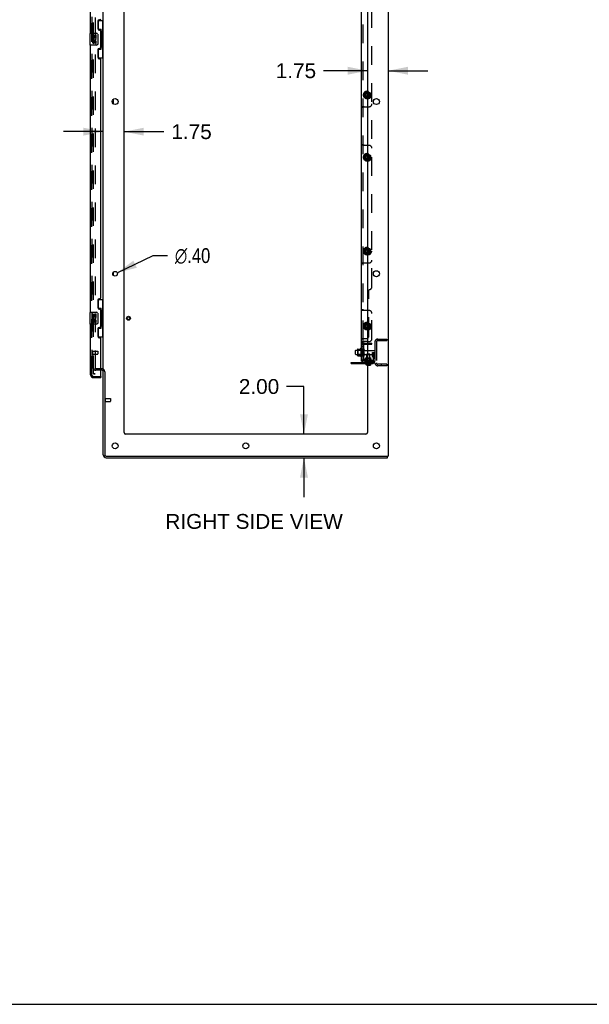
# Model space of a CAD drawing. Header units: inches. Extents: x 0 to 283, y 0 to 183.
# Tile 74 of 114: x 140 to 188, y 0 to 83. Entities that reach past the tile are written whole.
import ezdxf

# ---------------------------------------------------------------- set-up
doc = ezdxf.new("R2010")
doc.units = ezdxf.units.IN
doc.header["$LTSCALE"] = 15.583333
doc.header["$MEASUREMENT"] = 0
doc.linetypes.add('HIDDEN', pattern=[0.2, 0.1, -0.1])
doc.layers.get('0').update_dxf_attribs({"linetype": 'CONTINUOUS'})
for name, color, linetype in [('DEFAULT_2', 8, 'HIDDEN'), ('DIMENSIONS', 7, 'CONTINUOUS'), ('LEFTHAND_DOOR_ASSEMBLY', 7, 'CONTINUOUS'), ('RIGHTHAND_DOOR_ASSEMBLY', 7, 'CONTINUOUS'), ('SUBPANEL', 7, 'CONTINUOUS')]:
    doc.layers.add(name, color=color, linetype=linetype)
doc.styles.get("Standard").update_dxf_attribs({"font": 'arial.ttf'})
doc.styles.add('TEXTSTYLE_1', font='gdt', dxfattribs={"width": 0.8})
doc.dimstyles.new('DIMSTYLE_1', dxfattribs={"dimtxt": 1.25, "dimasz": 1.666667, "dimexe": 0.09, "dimexo": 0.07, "dimgap": 0.0375, "dimtad": 0, "dimtih": 1, "dimtoh": 1, "dimzin": 4, "dimdsep": 46, "dimtxsty": 'Standard', "dimblk": '_FILLED', "dimblk1": '_FILLED', "dimblk2": '_FILLED', "dimcen": 0.09, "dimadec": 3, "dimazin": 1, "dimtfac": 1, "dimtdec": 3, "dimtofl": 0, "dimtmove": 0, "dimatfit": 3, "dimldrblk": '_FILLED', "dimfxl": 0, "dimtolj": 1, "dimtzin": 4, "dimarcsym": 0})
doc.dimstyles.new('DIMSTYLE_2', dxfattribs={"dimtxt": 1.25, "dimasz": 1.666667, "dimexe": 0.09, "dimexo": 0.07, "dimgap": 0.09, "dimtad": 0, "dimtih": 1, "dimtoh": 1, "dimzin": 4, "dimdsep": 46, "dimtxsty": 'Standard', "dimblk": '_FILLED', "dimblk1": '_FILLED', "dimblk2": '_FILLED', "dimcen": 0.09, "dimadec": 3, "dimazin": 1, "dimtfac": 1, "dimtdec": 3, "dimtofl": 0, "dimtmove": 0, "dimatfit": 1, "dimldrblk": '_FILLED', "dimfxl": 0, "dimtolj": 1, "dimtzin": 4, "dimarcsym": 0})

# ---------------------------------------------------------------- blocks, each defined once
blk = doc.blocks.new('_FILLED')
at = {"color": 0, "linetype": 'ByBlock'}
blk.add_solid([(0, 0), (-1, 0.2), (-1, -0.2)], dxfattribs=at)
blk = doc.blocks.new('*D18')
at = {"layer": 'DIMENSIONS', "color": 2, "linetype": 'Continuous'}
for p, q in [((148.184, 61.622), (151.206, 63.064)), ((151.206, 63.064), (152.418, 63.064))]:
    blk.add_line(p, q, dxfattribs=at)
at = {"layer": 'DIMENSIONS', "color": 2, "linetype": 'Continuous', "xscale": 1.6666666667, "yscale": 1.6666666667, "zscale": 1.6666666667, "rotation": 205.508143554}
blk.add_blockref('_FILLED', (148.184, 61.622), dxfattribs=at)
at = {"layer": 'DIMENSIONS', "color": 2, "linetype": 'Continuous', "insert": (153.043, 63.689), "char_height": 1.25, "width": 4.09232, "attachment_point": 1, "line_spacing_factor": 0.9, "style": 'TEXTSTYLE_1'}
blk.add_mtext('{\\fgdt;n}\\fArial;.40', dxfattribs=at)
blk = doc.blocks.new('*D19')
at = {"layer": 'DIMENSIONS', "color": 2, "linetype": 'Continuous'}
for p, q in [((147.006, 73.503), (143.672, 73.503)), ((148.756, 73.503), (152.121, 73.503))]:
    blk.add_line(p, q, dxfattribs=at)
at = {"layer": 'DIMENSIONS', "color": 2, "linetype": 'Continuous', "xscale": 1.6666666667, "yscale": 1.6666666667, "zscale": 1.6666666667}
blk.add_blockref('_FILLED', (147.006, 73.503), dxfattribs=at)
at = {"layer": 'DIMENSIONS', "color": 2, "linetype": 'Continuous', "xscale": 1.6666666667, "yscale": 1.6666666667, "zscale": 1.6666666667, "rotation": 180}
blk.add_blockref('_FILLED', (148.756, 73.503), dxfattribs=at)
at = {"layer": 'DIMENSIONS', "color": 2, "linetype": 'Continuous', "insert": (152.746, 74.128), "char_height": 1.25, "width": 3.39684, "attachment_point": 1, "line_spacing_factor": 0.9}
blk.add_mtext('1.75', dxfattribs=at)
blk = doc.blocks.new('*D20')
at = {"layer": 'DIMENSIONS', "color": 2, "linetype": 'Continuous'}
for p, q in [((169.256, 78.636), (165.555, 78.636)), ((171.006, 78.636), (174.339, 78.636))]:
    blk.add_line(p, q, dxfattribs=at)
at = {"layer": 'DIMENSIONS', "color": 2, "linetype": 'Continuous', "xscale": 1.6666666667, "yscale": 1.6666666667, "zscale": 1.6666666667}
blk.add_blockref('_FILLED', (169.256, 78.636), dxfattribs=at)
at = {"layer": 'DIMENSIONS', "color": 2, "linetype": 'Continuous', "xscale": 1.6666666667, "yscale": 1.6666666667, "zscale": 1.6666666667, "rotation": 180}
blk.add_blockref('_FILLED', (171.006, 78.636), dxfattribs=at)
at = {"layer": 'DIMENSIONS', "color": 2, "linetype": 'Continuous', "insert": (164.93, 79.261), "char_height": 1.25, "width": 3.39684, "attachment_point": 3, "line_spacing_factor": 0.9}
blk.add_mtext('1.75', dxfattribs=at)
blk = doc.blocks.new('*D21')
at = {"layer": 'DIMENSIONS', "color": 2, "linetype": 'Continuous'}
for p, q in [((163.907, 52.039), (162.449, 52.039)), ((163.907, 48.037), (163.907, 52.039)), ((163.907, 46.037), (163.907, 42.704))]:
    blk.add_line(p, q, dxfattribs=at)
at = {"layer": 'DIMENSIONS', "color": 2, "linetype": 'Continuous', "xscale": 1.6666666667, "yscale": 1.6666666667, "zscale": 1.6666666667}
for p, rotation in [((163.907, 48.037), 270), ((163.907, 46.037), 90)]:
    blk.add_blockref('_FILLED', p, dxfattribs=dict(at, rotation=rotation))
at = {"layer": 'DIMENSIONS', "color": 2, "linetype": 'Continuous', "insert": (161.824, 52.664), "char_height": 1.25, "width": 3.39684, "attachment_point": 3, "line_spacing_factor": 0.9}
blk.add_mtext('2.00', dxfattribs=at)

msp = doc.modelspace()

# ---------------------------------------------------------------- linework, layer by layer
at = {"color": 7, "linetype": 'Continuous'}
for p, q in [((171.006, 135.912), (171.006, 46.162)), ((147.006, 53.318), (147.006, 132.756)), ((148.756, 48.162), (148.756, 132.537)), ((169.256, 132.537), (169.256, 48.162)), ((147.881, 75.82), (147.881, 76.253)), ((147.881, 61.384), (147.881, 61.69)), ((168.256, 54.759), (168.256, 55.065)), ((168.286, 55.095), (168.42, 55.095)), ((168.42, 55.168), (168.42, 54.656)), ((168.43, 55.189), (168.658, 55.189)), ((168.686, 55.268), (168.686, 54.556)), ((168.987, 54.647), (168.987, 55.176)), ((169.049, 55.078), (169.256, 55.078)), ((169.049, 54.746), (169.256, 54.746)), ((167.881, 53.964), (167.881, 54.068)), ((167.881, 53.964), (169.256, 53.964)), ((168.286, 54.729), (168.42, 54.729)), ((168.43, 54.634), (168.658, 54.634)), ((146.881, 53.412), (146.802, 53.412)), ((147.006, 46.287), (147.006, 53.287)), ((147.131, 53.281), (147.131, 46.287)), ((169.131, 48.037), (148.881, 48.037)), ((147.256, 46.162), (171.006, 46.162)), ((147.256, 46.037), (170.943, 46.037)), ((170.943, 46.037), (170.943, 46.162)), ((0, 0), (283.333, 0))]:
    msp.add_line(p, q, dxfattribs=at)
at = {"color": 3, "linetype": 'Continuous'}
msp.add_line((167.881, 54.068), (169.256, 54.068), dxfattribs=at)
at = {"color": 7, "linetype": 'Continuous'}
for centre, radius in [((148.006, 76.037), 0.25), ((170.006, 76.037), 0.25), ((148.006, 61.537), 0.198), ((170.006, 61.537), 0.25), ((149.131, 57.787), 0.164), ((149.131, 57.787), 0.124), ((148.006, 47.037), 0.25), ((159.006, 47.037), 0.25), ((170.006, 47.037), 0.25)]:
    msp.add_circle(centre, radius, dxfattribs=at)
for centre, radius, start, end in [((168.286, 55.065), 0.03, 90, 180), ((168.286, 54.759), 0.03, 180, 270), ((168.43, 55.179), 0.01, 90, 174.80617), ((168.561, 55.168), 0.141, 174.79195, 180), ((168.639, 55.199), 0.01, 270, 336.03207), ((169.286, 54.912), 0.698, 149.33687, 156.03207), ((168.717, 55.246), 0.0384, 0, 145.55034), ((168.934, 55.176), 0.053, 0, 180), ((169.049, 55.14), 0.0625, 180, 270), ((169.049, 54.683), 0.0625, 90, 180), ((168.561, 54.656), 0.141, 180, 185.20805), ((168.43, 54.644), 0.01, 185.19383, 270), ((168.639, 54.624), 0.01, 23.96793, 90), ((169.286, 54.912), 0.698, 203.96793, 210.66313), ((168.717, 54.578), 0.0384, 214.44966, 360), ((168.934, 54.647), 0.053, 180, 360), ((146.881, 53.287), 0.125, 0, 90), ((148.881, 48.162), 0.125, 180, 270), ((169.131, 48.162), 0.125, 270, 360), ((147.256, 46.287), 0.25, 180, 270), ((147.256, 46.287), 0.125, 180, 270)]:
    msp.add_arc(centre, radius, start, end, dxfattribs=at)
at = {"layer": 'DEFAULT_2', "color": 8, "linetype": 'HIDDEN'}
for p, q in [((146.193, 53.099), (146.193, 132.974)), ((146.318, 132.974), (146.318, 53.099)), ((169.881, 55.787), (169.881, 54.037)), ((170.006, 55.787), (170.006, 54.037)), ((170.131, 56.037), (170.881, 56.037)), ((170.131, 55.912), (170.881, 55.912)), ((170.405, 56.037), (170.405, 55.912)), ((170.881, 56.037), (170.881, 55.912)), ((168.44, 55.095), (168.42, 55.115)), ((168.42, 55.095), (168.881, 55.095)), ((168.736, 55.095), (168.44, 55.095)), ((168.44, 55.095), (168.44, 54.728)), ((168.44, 55.095), (168.44, 55.095)), ((168.736, 55.095), (168.756, 55.115)), ((168.736, 55.095), (168.736, 55.095)), ((168.736, 54.728), (168.736, 55.095)), ((168.756, 55.246), (168.756, 54.578)), ((168.881, 54.647), (168.881, 55.176)), ((169.256, 55.078), (169.851, 55.078)), ((169.256, 54.746), (169.851, 54.746)), ((169.687, 54.912), (169.777, 54.912)), ((169.687, 54.571), (169.687, 54.912)), ((169.791, 54.737), (169.687, 54.737)), ((169.777, 54.912), (169.881, 54.912)), ((169.777, 54.211), (169.777, 54.912)), ((169.791, 54.571), (169.791, 54.912)), ((169.881, 54.912), (169.841, 54.912)), ((168.128, 53.964), (168.128, 54.068)), ((168.384, 53.964), (168.384, 54.068)), ((168.42, 54.729), (168.881, 54.729)), ((168.44, 54.728), (168.42, 54.708)), ((168.736, 54.728), (168.44, 54.728)), ((168.736, 54.728), (168.756, 54.708)), ((169.256, 54.068), (169.634, 54.068)), ((169.256, 53.964), (169.634, 53.964)), ((169.708, 54.505), (169.757, 54.437)), ((169.792, 54.566), (169.841, 54.498)), ((170.881, 53.912), (170.131, 53.912)), ((170.405, 53.912), (170.405, 53.787)), ((170.881, 53.912), (170.881, 53.787)), ((146.318, 53.099), (146.193, 53.099)), ((146.193, 53.099), (146.318, 53.099)), ((146.881, 53.537), (146.381, 53.537)), ((146.881, 53.537), (146.381, 53.537)), ((146.802, 53.412), (146.381, 53.412)), ((170.881, 53.787), (170.131, 53.787)), ((147.174, 51.049), (147.174, 50.765)), ((147.174, 51.031), (147.621, 51.031)), ((147.174, 50.783), (147.621, 50.783)), ((147.631, 51.021), (147.631, 50.793))]:
    msp.add_line(p, q, dxfattribs=at)
for centre, radius, start, end in [((170.131, 55.787), 0.25, 90, 180), ((170.131, 55.787), 0.125, 90, 180), ((169.851, 55.048), 0.03, 0, 90), ((169.851, 54.776), 0.03, 270, 360), ((169.634, 54.211), 0.246, 270, 360), ((169.634, 54.211), 0.142, 270, 360), ((169.801, 54.571), 0.114, 180, 215.75389), ((169.673, 54.376), 0.104, 0, 35.75389), ((169.801, 54.571), 0.01, 180, 215.75389), ((169.673, 54.376), 0.208, 0, 35.75389), ((170.131, 54.037), 0.25, 180, 270), ((170.131, 54.037), 0.125, 180, 270), ((146.381, 53.349), 0.188, 90, 180), ((146.381, 53.349), 0.0625, 90, 180), ((146.881, 53.287), 0.25, 0, 90), ((147.152, 51.049), 0.0215, 0, 180), ((147.152, 50.765), 0.0215, 180, 360), ((147.621, 51.021), 0.01, 0, 90), ((147.621, 50.793), 0.01, 270, 360)]:
    msp.add_arc(centre, radius, start, end, dxfattribs=at)
at = {"layer": 'LEFTHAND_DOOR_ASSEMBLY', "color": 8, "linetype": 'HIDDEN'}
for p, q in [((146.052, 53.033), (146.052, 133.04)), ((146.194, 52.891), (146.782, 52.891))]:
    msp.add_line(p, q, dxfattribs=at)
msp.add_arc((146.194, 53.033), 0.142, 180, 270, dxfattribs=at)
at = {"layer": 'RIGHTHAND_DOOR_ASSEMBLY', "color": 8, "linetype": 'HIDDEN'}
for p, q in [((146.052, 133.04), (146.052, 53.033)), ((146.095, 55.033), (146.095, 54.749)), ((146.095, 55.015), (146.542, 55.015)), ((146.095, 54.767), (146.542, 54.767)), ((146.552, 55.005), (146.552, 54.777)), ((146.194, 52.891), (146.782, 52.891))]:
    msp.add_line(p, q, dxfattribs=at)
at = {"layer": 'RIGHTHAND_DOOR_ASSEMBLY', "color": 3, "linetype": 'Continuous'}
for p, q in [((145.948, 81.787), (145.948, 104.287)), ((146.742, 82.934), (146.682, 82.934)), ((146.552, 82.804), (146.552, 82.184)), ((146.682, 82.054), (146.742, 82.054)), ((146.802, 80.579), (146.802, 81.994)), ((145.948, 58.287), (145.948, 80.787)), ((146.742, 80.519), (146.682, 80.519)), ((146.552, 80.389), (146.552, 79.769)), ((146.682, 79.639), (146.742, 79.639)), ((146.802, 59.494), (146.802, 79.579)), ((146.552, 59.304), (146.552, 58.684)), ((146.742, 59.434), (146.682, 59.434)), ((146.682, 58.554), (146.742, 58.554)), ((146.802, 57.079), (146.802, 58.494)), ((145.948, 53.033), (145.948, 57.287)), ((146.552, 56.889), (146.552, 56.269)), ((146.742, 57.019), (146.682, 57.019)), ((146.682, 56.139), (146.742, 56.139)), ((146.802, 52.911), (146.802, 56.079)), ((146.194, 52.787), (146.802, 52.787))]:
    msp.add_line(p, q, dxfattribs=at)
at = {"layer": 'RIGHTHAND_DOOR_ASSEMBLY', "color": 7, "linetype": 'Continuous'}
for p, q in [((146.565, 82.862), (147.006, 82.862)), ((146.602, 82.082), (146.602, 82.862)), ((146.602, 82.127), (146.829, 82.127)), ((146.829, 80.447), (146.829, 82.127)), ((146.967, 81.837), (146.967, 82.862)), ((145.888, 81.772), (145.888, 80.802)), ((145.903, 81.787), (146.443, 81.787)), ((146.09, 81.633), (146.09, 81.402)), ((146.153, 81.633), (146.09, 81.633)), ((146.09, 81.402), (146.352, 81.402)), ((146.161, 81.366), (146.103, 81.391)), ((146.153, 81.465), (146.153, 81.633)), ((146.216, 81.465), (146.153, 81.465)), ((146.216, 81.601), (146.216, 81.465)), ((146.277, 81.601), (146.216, 81.601)), ((146.277, 81.465), (146.277, 81.601)), ((146.342, 81.465), (146.277, 81.465)), ((146.352, 81.402), (146.325, 81.383)), ((146.342, 81.633), (146.342, 81.465)), ((146.405, 81.633), (146.342, 81.633)), ((146.387, 81.402), (146.405, 81.402)), ((146.405, 81.402), (146.405, 81.633)), ((146.542, 81.687), (146.542, 80.887)), ((146.866, 81.888), (146.866, 81.867)), ((146.866, 81.837), (146.866, 80.737)), ((146.988, 81.837), (146.866, 81.837)), ((146.988, 80.737), (146.988, 81.837)), ((146.443, 80.787), (145.903, 80.787)), ((146.09, 81.172), (146.09, 81.035)), ((146.153, 81.172), (146.09, 81.172)), ((146.153, 81.035), (146.153, 81.172)), ((146.216, 81.077), (146.216, 81.035)), ((146.277, 81.015), (146.277, 81.084)), ((146.342, 81.077), (146.342, 80.941)), ((146.342, 80.941), (146.405, 80.941)), ((146.405, 80.941), (146.405, 81.077)), ((146.602, 79.712), (146.602, 80.492)), ((146.602, 80.447), (146.829, 80.447)), ((146.988, 80.737), (146.866, 80.737)), ((146.866, 80.707), (146.866, 80.686)), ((146.967, 79.712), (146.967, 80.737)), ((146.565, 79.712), (147.006, 79.712)), ((146.565, 59.362), (147.006, 59.362)), ((146.602, 58.582), (146.602, 59.362)), ((146.967, 58.337), (146.967, 59.362)), ((145.888, 58.272), (145.888, 57.302)), ((145.903, 58.287), (146.443, 58.287)), ((146.153, 58.133), (146.09, 58.133)), ((146.09, 58.133), (146.09, 57.902)), ((146.153, 57.965), (146.153, 58.133)), ((146.277, 58.101), (146.216, 58.101)), ((146.216, 58.101), (146.216, 57.965)), ((146.277, 57.965), (146.277, 58.101)), ((146.405, 58.133), (146.342, 58.133)), ((146.342, 58.133), (146.342, 57.965)), ((146.405, 57.902), (146.405, 58.133)), ((146.542, 58.187), (146.542, 57.387)), ((146.602, 58.627), (146.829, 58.627)), ((146.829, 56.947), (146.829, 58.627)), ((146.866, 58.388), (146.866, 58.367)), ((146.988, 58.337), (146.866, 58.337)), ((146.866, 58.337), (146.866, 57.237)), ((146.988, 57.237), (146.988, 58.337)), ((146.443, 57.287), (145.903, 57.287)), ((146.09, 57.902), (146.352, 57.902)), ((146.153, 57.672), (146.09, 57.672)), ((146.09, 57.672), (146.09, 57.535)), ((146.161, 57.866), (146.103, 57.891)), ((146.216, 57.965), (146.153, 57.965)), ((146.153, 57.535), (146.153, 57.672)), ((146.216, 57.577), (146.216, 57.535)), ((146.342, 57.965), (146.277, 57.965)), ((146.277, 57.515), (146.277, 57.584)), ((146.352, 57.902), (146.325, 57.883)), ((146.342, 57.577), (146.342, 57.441)), ((146.342, 57.441), (146.405, 57.441)), ((146.387, 57.902), (146.405, 57.902)), ((146.405, 57.441), (146.405, 57.577)), ((146.988, 57.237), (146.866, 57.237)), ((146.967, 56.212), (146.967, 57.237)), ((146.602, 56.212), (146.602, 56.992)), ((146.602, 56.947), (146.829, 56.947)), ((146.866, 57.207), (146.866, 57.186)), ((146.565, 56.212), (147.006, 56.212)), ((146.782, 52.891), (146.802, 52.891)), ((146.802, 52.891), (146.802, 52.787))]:
    msp.add_line(p, q, dxfattribs=at)
for points in [[(146.536, 81.723), (146.538, 81.717), (146.539, 81.712), (146.541, 81.706), (146.542, 81.699), (146.542, 81.693), (146.542, 81.687)], [(146.793, 82.026), (146.795, 82.029), (146.8, 82.038), (146.805, 82.046), (146.809, 82.053), (146.813, 82.06), (146.816, 82.066), (146.819, 82.072), (146.822, 82.078), (146.824, 82.083), (146.826, 82.088), (146.827, 82.092), (146.828, 82.096), (146.828, 82.1), (146.829, 82.103)], [(146.542, 80.887), (146.542, 80.881), (146.542, 80.874), (146.541, 80.868), (146.539, 80.862), (146.538, 80.856), (146.536, 80.851)], [(146.829, 80.471), (146.828, 80.474), (146.828, 80.478), (146.827, 80.482), (146.826, 80.486), (146.824, 80.491), (146.822, 80.496), (146.819, 80.501), (146.816, 80.507), (146.813, 80.514), (146.809, 80.521), (146.805, 80.528), (146.8, 80.536), (146.795, 80.544), (146.793, 80.548)], [(146.536, 58.223), (146.538, 58.217), (146.539, 58.212), (146.541, 58.206), (146.542, 58.199), (146.542, 58.193), (146.542, 58.187)], [(146.793, 58.526), (146.795, 58.529), (146.8, 58.538), (146.805, 58.546), (146.809, 58.553), (146.813, 58.56), (146.816, 58.566), (146.819, 58.572), (146.822, 58.578), (146.824, 58.583), (146.826, 58.588), (146.827, 58.592), (146.828, 58.596), (146.828, 58.6), (146.829, 58.603)], [(146.542, 57.387), (146.542, 57.381), (146.542, 57.374), (146.541, 57.368), (146.539, 57.362), (146.538, 57.356), (146.536, 57.351)], [(146.829, 56.971), (146.828, 56.974), (146.828, 56.978), (146.827, 56.982), (146.826, 56.986), (146.824, 56.991), (146.822, 56.996), (146.819, 57.001), (146.816, 57.007), (146.813, 57.014), (146.809, 57.021), (146.805, 57.028), (146.8, 57.036), (146.795, 57.044), (146.793, 57.048)]]:
    msp.add_lwpolyline(points, dxfattribs=at)
at = {"layer": 'RIGHTHAND_DOOR_ASSEMBLY', "color": 3, "linetype": 'Continuous'}
for centre, radius, start, end in [((146.742, 82.994), 0.06, 270, 360), ((146.682, 82.804), 0.13, 90, 180), ((146.682, 82.184), 0.13, 180, 270), ((146.742, 81.994), 0.06, 0, 90), ((146.682, 80.389), 0.13, 90, 180), ((146.742, 80.579), 0.06, 270, 360), ((146.682, 79.769), 0.13, 180, 270), ((146.742, 79.579), 0.06, 0, 90), ((146.682, 59.304), 0.13, 90, 180), ((146.742, 59.494), 0.06, 270, 360), ((146.682, 58.684), 0.13, 180, 270), ((146.742, 58.494), 0.06, 0, 90), ((146.682, 56.889), 0.13, 90, 180), ((146.742, 57.079), 0.06, 270, 360), ((146.682, 56.269), 0.13, 180, 270), ((146.742, 56.079), 0.06, 0, 90), ((146.194, 53.033), 0.246, 180, 270), ((146.782, 52.911), 0.02, 270, 360)]:
    msp.add_arc(centre, radius, start, end, dxfattribs=at)
at = {"layer": 'RIGHTHAND_DOOR_ASSEMBLY', "color": 7, "linetype": 'Continuous'}
for centre, radius, start, end in [((145.903, 81.772), 0.015, 90, 180), ((146.248, 81.329), 0.157, 156.59665, 341.87913), ((146.248, 81.329), 0.0943, 156.59665, 35.11217), ((146.248, 81.329), 0.157, 25.73705, 27.8532), ((146.251, 81.329), 0.154, 341.41988, 26.19629), ((146.443, 81.687), 0.1, 21.20502, 90), ((145.903, 80.802), 0.015, 180, 270), ((146.185, 81.035), 0.0943, 180, 248.67039), ((146.185, 81.035), 0.0943, 248.69989, 347.43379), ((146.185, 81.035), 0.0314, 180, 0.04847), ((146.311, 81.077), 0.0943, 0, 180), ((146.311, 81.073), 0.0362, 83.42855, 161.76278), ((146.311, 81.077), 0.0314, 0, 81.22946), ((146.443, 80.887), 0.1, 270, 338.79459), ((145.903, 58.272), 0.015, 90, 180), ((146.443, 58.187), 0.1, 21.20502, 90), ((145.903, 57.302), 0.015, 180, 270), ((146.248, 57.829), 0.157, 156.59665, 341.87913), ((146.185, 57.535), 0.0943, 180, 248.67039), ((146.185, 57.535), 0.0943, 248.69989, 347.43379), ((146.248, 57.829), 0.0943, 156.59665, 35.11217), ((146.185, 57.535), 0.0314, 180, 0.04847), ((146.311, 57.577), 0.0943, 0, 180), ((146.311, 57.573), 0.0362, 83.42855, 161.76278), ((146.311, 57.577), 0.0314, 0, 81.22946), ((146.248, 57.829), 0.157, 25.73705, 27.8532), ((146.251, 57.829), 0.154, 341.41988, 26.19629), ((146.443, 57.387), 0.1, 270, 338.79459)]:
    msp.add_arc(centre, radius, start, end, dxfattribs=at)
at = {"layer": 'RIGHTHAND_DOOR_ASSEMBLY', "color": 8, "linetype": 'HIDDEN'}
for centre, radius, start, end in [((146.073, 55.033), 0.0215, 0, 180), ((146.073, 54.749), 0.0215, 180, 360), ((146.542, 55.005), 0.01, 0, 90), ((146.542, 54.777), 0.01, 270, 360), ((146.194, 53.033), 0.142, 180, 270)]:
    msp.add_arc(centre, radius, start, end, dxfattribs=at)
at = {"layer": 'RIGHTHAND_DOOR_ASSEMBLY', "color": 7, "linetype": 'Continuous'}
for centre, start_param, end_param in [((146.761, 81.877), -1.51401, -0.699287), ((146.761, 81.877), -2.442306, -1.627583), ((146.761, 80.696), -1.51401, -0.699287), ((146.761, 80.696), -2.442306, -1.627583), ((146.761, 58.377), -1.51401, -0.699287), ((146.761, 58.377), -2.442306, -1.627583), ((146.761, 57.196), -1.51401, -0.699287), ((146.761, 57.196), -2.442306, -1.627583)]:
    msp.add_ellipse(centre, major_axis=(0, 0.18), ratio=0.579493, start_param=start_param, end_param=end_param, dxfattribs=at)
at = {"layer": 'SUBPANEL', "color": 3, "linetype": 'Continuous'}
for p, q in [((168.756, 56.053), (168.756, 130.021)), ((168.756, 54.193), (168.756, 56.033)), ((168.809, 56.068), (169.131, 56.068)), ((169.039, 55.693), (169.256, 55.693))]:
    msp.add_line(p, q, dxfattribs=at)
at = {"layer": 'SUBPANEL', "color": 8, "linetype": 'HIDDEN'}
for p, q in [((168.881, 56.033), (168.881, 130.041)), ((169.631, 60.443), (169.631, 125.631)), ((169.003, 76.739), (169.003, 76.459)), ((169.006, 76.738), (169.006, 76.461)), ((169.251, 76.888), (169.008, 76.748)), ((169.008, 76.451), (169.251, 76.311)), ((169.011, 76.747), (169.251, 76.885)), ((169.251, 76.314), (169.011, 76.452)), ((169.503, 76.748), (169.261, 76.888)), ((169.261, 76.885), (169.501, 76.747)), ((169.501, 76.452), (169.261, 76.314)), ((169.261, 76.311), (169.503, 76.451)), ((169.506, 76.738), (169.506, 76.461)), ((169.508, 76.739), (169.508, 76.459)), ((168.881, 75.542), (168.756, 75.542)), ((168.892, 75.592), (168.863, 75.592)), ((168.965, 75.599), (169.381, 75.599)), ((168.881, 72.407), (168.756, 72.407)), ((169.381, 72.349), (168.965, 72.349)), ((169.003, 71.489), (169.003, 71.209)), ((169.006, 71.488), (169.006, 71.211)), ((169.251, 71.638), (169.008, 71.498)), ((169.011, 71.497), (169.251, 71.635)), ((169.503, 71.498), (169.261, 71.638)), ((169.261, 71.635), (169.501, 71.497)), ((169.506, 71.488), (169.506, 71.211)), ((169.508, 71.489), (169.508, 71.209)), ((169.008, 71.201), (169.251, 71.061)), ((169.251, 71.064), (169.011, 71.202)), ((169.501, 71.202), (169.261, 71.064)), ((169.261, 71.061), (169.503, 71.201)), ((169.003, 63.583), (169.003, 63.303)), ((169.006, 63.582), (169.006, 63.305)), ((169.251, 63.732), (169.008, 63.592)), ((169.008, 63.295), (169.251, 63.155)), ((169.011, 63.59), (169.251, 63.729)), ((169.251, 63.157), (169.011, 63.296)), ((169.503, 63.592), (169.261, 63.732)), ((169.261, 63.729), (169.501, 63.59)), ((169.501, 63.296), (169.261, 63.157)), ((169.261, 63.155), (169.503, 63.295)), ((169.506, 63.582), (169.506, 63.305)), ((169.508, 63.583), (169.508, 63.303)), ((168.881, 62.386), (168.756, 62.386)), ((168.892, 62.436), (168.863, 62.436)), ((168.965, 62.443), (169.381, 62.443)), ((169.381, 56.318), (169.381, 60.193)), ((168.881, 58.501), (168.756, 58.501)), ((169.381, 58.443), (168.965, 58.443)), ((169.631, 56.068), (169.631, 58.193)), ((169.003, 57.271), (169.003, 56.991)), ((169.006, 57.269), (169.006, 56.992)), ((169.251, 57.419), (169.008, 57.279)), ((169.011, 57.278), (169.251, 57.416)), ((169.503, 57.279), (169.261, 57.419)), ((169.261, 57.416), (169.501, 57.278)), ((169.506, 57.269), (169.506, 56.992)), ((169.508, 57.271), (169.508, 56.991)), ((169.008, 56.982), (169.251, 56.842)), ((169.251, 56.845), (169.011, 56.983)), ((169.501, 56.983), (169.261, 56.845)), ((169.261, 56.842), (169.503, 56.982)), ((168.756, 56.033), (168.756, 56.053)), ((168.881, 55.761), (168.756, 55.761)), ((168.881, 55.671), (168.756, 55.671)), ((168.881, 55.671), (168.756, 55.671)), ((168.756, 55.599), (168.881, 55.599)), ((168.756, 55.568), (168.881, 55.568)), ((168.892, 55.811), (168.863, 55.811)), ((168.98, 55.818), (168.965, 55.818)), ((169.256, 55.818), (169.381, 55.818)), ((169.256, 55.693), (169.631, 55.693)), ((169.256, 55.615), (169.631, 55.615)), ((169.631, 55.615), (169.631, 55.693)), ((168.881, 55.391), (168.756, 55.391)), ((168.881, 55.39), (168.756, 55.39)), ((168.881, 55.162), (168.756, 55.162)), ((168.959, 55.381), (168.881, 55.381)), ((168.959, 55.223), (168.959, 54.601)), ((169.224, 54.803), (169.194, 54.773)), ((169.442, 54.773), (169.194, 54.773)), ((169.194, 54.746), (169.194, 54.773)), ((169.224, 54.803), (169.412, 54.803)), ((169.412, 54.803), (169.442, 54.773)), ((169.442, 54.068), (169.442, 54.773)), ((168.881, 54.662), (168.756, 54.662)), ((168.776, 54.174), (168.768, 54.178)), ((168.837, 54.177), (168.906, 54.234)), ((168.959, 54.506), (168.881, 54.506)), ((169.631, 54.068), (168.993, 54.068)), ((169.068, 54.036), (169.068, 54.058)), ((169.078, 54.026), (169.558, 54.026)), ((169.133, 54.026), (169.133, 53.964)), ((169.504, 53.931), (169.133, 53.931)), ((169.146, 54.271), (169.146, 54.068)), ((169.147, 54.217), (169.147, 54.271)), ((169.147, 54.217), (169.49, 54.217)), ((169.193, 54.431), (169.183, 54.441)), ((169.193, 54.227), (169.183, 54.217)), ((169.193, 54.227), (169.193, 54.431)), ((169.443, 54.227), (169.193, 54.227)), ((169.194, 54.068), (169.194, 54.441)), ((169.256, 54.441), (169.528, 54.441)), ((169.256, 54.431), (169.538, 54.431)), ((169.256, 54.271), (169.631, 54.271)), ((169.256, 54.193), (169.631, 54.193)), ((169.381, 54.193), (169.381, 54.068)), ((169.443, 54.431), (169.453, 54.441)), ((169.443, 54.227), (169.443, 54.431)), ((169.443, 54.227), (169.453, 54.217)), ((169.49, 54.217), (169.49, 54.271)), ((169.49, 54.271), (169.49, 54.068)), ((169.504, 54.026), (169.504, 53.848)), ((169.528, 54.441), (169.538, 54.431)), ((169.538, 54.271), (169.538, 54.431)), ((169.568, 54.036), (169.568, 54.058)), ((169.631, 54.271), (169.631, 54.068)), ((169.133, 53.877), (169.133, 53.877)), ((169.133, 53.877), (169.133, 53.877)), ((169.136, 53.877), (169.136, 53.877)), ((169.137, 53.877), (169.137, 53.877)), ((169.468, 53.891), (169.168, 53.891)), ((169.168, 53.891), (169.168, 53.888)), ((169.169, 53.881), (169.168, 53.884)), ((169.169, 53.877), (169.169, 53.881)), ((169.169, 53.874), (169.169, 53.877)), ((169.17, 53.87), (169.169, 53.874)), ((169.17, 53.867), (169.17, 53.871)), ((169.171, 53.864), (169.17, 53.868)), ((169.171, 53.861), (169.171, 53.864)), ((169.172, 53.858), (169.171, 53.862)), ((169.179, 53.844), (169.178, 53.846)), ((169.256, 53.844), (169.497, 53.844)), ((169.291, 53.854), (169.294, 53.856)), ((169.296, 53.857), (169.294, 53.856)), ((169.311, 53.872), (169.313, 53.875)), ((169.322, 53.877), (169.322, 53.877)), ((169.322, 53.877), (169.323, 53.876)), ((169.323, 53.875), (169.323, 53.876)), ((169.342, 53.856), (169.34, 53.857)), ((169.342, 53.856), (169.345, 53.854)), ((169.465, 53.864), (169.466, 53.867)), ((169.466, 53.87), (169.466, 53.867)), ((169.468, 53.888), (169.468, 53.891)), ((169.471, 53.851), (169.47, 53.85)), ((169.472, 53.851), (169.471, 53.851)), ((169.473, 53.852), (169.472, 53.851)), ((169.474, 53.853), (169.473, 53.852)), ((169.473, 53.852), (169.473, 53.852)), ((169.477, 53.854), (169.479, 53.856)), ((169.482, 53.857), (169.479, 53.856)), ((169.497, 53.872), (169.499, 53.875)), ((169.5, 53.877), (169.499, 53.877)), ((169.503, 53.877), (169.503, 53.878)), ((169.503, 53.877), (169.503, 53.877))]:
    msp.add_line(p, q, dxfattribs=at)
at = {"layer": 'SUBPANEL', "color": 7, "linetype": 'Continuous'}
for p, q in [((168.881, 56.033), (168.756, 56.033)), ((168.881, 54.193), (168.881, 56.033)), ((169.256, 55.818), (168.98, 55.818)), ((169.039, 55.615), (169.256, 55.615)), ((168.959, 55.223), (168.959, 55.535)), ((169.194, 54.441), (169.194, 54.746)), ((168.881, 54.193), (168.756, 54.193)), ((168.809, 54.155), (168.837, 54.177)), ((168.959, 54.351), (168.959, 54.601)), ((168.993, 54.193), (169.256, 54.193)), ((169.256, 54.271), (169.039, 54.271)), ((169.108, 54.441), (169.098, 54.431)), ((169.098, 54.431), (169.256, 54.431)), ((169.098, 54.271), (169.098, 54.431)), ((169.108, 54.441), (169.256, 54.441)), ((169.133, 53.964), (169.133, 53.848)), ((169.133, 53.848), (169.134, 53.847)), ((169.135, 53.847), (169.134, 53.847)), ((169.143, 53.844), (169.142, 53.844)), ((169.256, 53.844), (169.143, 53.844))]:
    msp.add_line(p, q, dxfattribs=at)
at = {"layer": 'SUBPANEL', "color": 8, "linetype": 'HIDDEN'}
for points in [[(168.765, 75.569), (168.763, 75.566), (168.757, 75.556), (168.756, 75.542)], [(168.765, 75.569), (168.769, 75.572), (168.774, 75.576), (168.783, 75.58), (168.794, 75.583), (168.805, 75.586), (168.818, 75.588), (168.83, 75.589), (168.843, 75.59), (168.856, 75.591), (168.871, 75.592), (168.885, 75.592), (168.903, 75.593)], [(168.863, 75.592), (168.845, 75.591), (168.829, 75.59), (168.813, 75.589), (168.798, 75.586), (168.784, 75.581), (168.772, 75.575), (168.765, 75.569)], [(168.98, 75.599), (168.967, 75.592), (168.954, 75.585), (168.941, 75.579), (168.928, 75.573), (168.916, 75.569), (168.905, 75.565), (168.896, 75.56), (168.888, 75.555), (168.883, 75.549), (168.881, 75.542)], [(168.965, 75.599), (168.946, 75.595), (168.924, 75.593), (168.903, 75.593)], [(168.765, 72.38), (168.763, 72.382), (168.757, 72.393), (168.756, 72.407)], [(168.893, 72.357), (168.863, 72.357), (168.845, 72.358), (168.829, 72.359), (168.813, 72.36), (168.798, 72.363), (168.784, 72.367), (168.772, 72.374), (168.765, 72.38)], [(168.887, 72.357), (168.872, 72.357), (168.858, 72.358), (168.844, 72.359), (168.83, 72.36), (168.817, 72.361), (168.804, 72.363), (168.792, 72.366), (168.781, 72.37), (168.774, 72.373), (168.768, 72.377), (168.765, 72.38), (168.765, 72.38)], [(168.98, 72.349), (168.967, 72.357), (168.954, 72.364), (168.941, 72.37), (168.928, 72.375), (168.916, 72.38), (168.905, 72.384), (168.896, 72.389), (168.888, 72.394), (168.883, 72.399), (168.881, 72.407)], [(168.965, 72.349), (168.946, 72.353), (168.924, 72.355), (168.903, 72.356), (168.893, 72.357)], [(168.765, 62.412), (168.763, 62.41), (168.757, 62.399), (168.756, 62.386)], [(168.863, 62.436), (168.845, 62.435), (168.829, 62.434), (168.813, 62.432), (168.798, 62.43), (168.784, 62.425), (168.772, 62.419), (168.765, 62.412)], [(168.765, 62.412), (168.769, 62.416), (168.774, 62.42), (168.783, 62.424), (168.794, 62.427), (168.805, 62.43), (168.818, 62.431), (168.83, 62.433), (168.843, 62.434), (168.856, 62.435), (168.871, 62.435), (168.885, 62.436), (168.903, 62.436)], [(168.98, 62.443), (168.967, 62.435), (168.954, 62.428), (168.941, 62.422), (168.928, 62.417), (168.916, 62.413), (168.905, 62.408), (168.896, 62.404), (168.888, 62.399), (168.883, 62.393), (168.881, 62.386)], [(168.965, 62.443), (168.946, 62.439), (168.924, 62.437), (168.903, 62.436)], [(168.765, 58.474), (168.763, 58.476), (168.757, 58.487), (168.756, 58.501)], [(168.893, 58.45), (168.863, 58.451), (168.845, 58.451), (168.829, 58.452), (168.813, 58.454), (168.798, 58.457), (168.784, 58.461), (168.772, 58.467), (168.765, 58.474)], [(168.887, 58.45), (168.872, 58.451), (168.858, 58.451), (168.844, 58.452), (168.83, 58.453), (168.817, 58.455), (168.804, 58.457), (168.792, 58.46), (168.781, 58.463), (168.774, 58.467), (168.768, 58.471), (168.765, 58.474), (168.765, 58.474)], [(168.98, 58.443), (168.967, 58.451), (168.954, 58.458), (168.941, 58.464), (168.928, 58.469), (168.916, 58.474), (168.905, 58.478), (168.896, 58.482), (168.888, 58.487), (168.883, 58.493), (168.881, 58.501)], [(168.965, 58.443), (168.946, 58.447), (168.924, 58.449), (168.903, 58.45), (168.893, 58.45)], [(168.765, 55.787), (168.763, 55.785), (168.757, 55.774), (168.756, 55.761)], [(168.863, 55.811), (168.845, 55.81), (168.829, 55.809), (168.813, 55.807), (168.798, 55.805), (168.784, 55.8), (168.772, 55.794), (168.765, 55.787)], [(168.765, 55.787), (168.769, 55.791), (168.774, 55.795), (168.783, 55.799), (168.794, 55.802), (168.805, 55.805), (168.818, 55.806), (168.83, 55.808), (168.843, 55.809), (168.856, 55.81), (168.871, 55.81), (168.885, 55.811), (168.903, 55.811)], [(168.888, 55.774), (168.883, 55.768), (168.881, 55.761)], [(168.906, 56.068), (168.906, 56.062), (168.904, 56.057), (168.901, 56.053)], [(168.965, 55.818), (168.946, 55.814), (168.924, 55.812), (168.903, 55.811)], [(168.761, 54.182), (168.757, 54.187), (168.756, 54.193)], [(168.827, 54.194), (168.824, 54.193), (168.821, 54.193), (168.822, 54.193), (168.824, 54.193)], [(168.824, 54.193), (168.827, 54.193), (168.831, 54.193), (168.836, 54.193)], [(168.884, 54.216), (168.883, 54.215), (168.88, 54.213), (168.875, 54.211), (168.871, 54.209), (168.867, 54.207), (168.862, 54.205), (168.857, 54.203), (168.852, 54.201), (168.848, 54.199), (168.843, 54.198), (168.838, 54.197), (168.833, 54.195), (168.829, 54.194), (168.827, 54.194)], [(168.869, 54.202), (168.872, 54.206), (168.876, 54.209), (168.88, 54.212)], [(168.881, 54.213), (168.882, 54.215), (168.884, 54.216), (168.884, 54.216)], [(168.906, 54.234), (168.906, 54.231), (168.904, 54.227), (168.901, 54.223)], [(169.133, 53.878), (169.133, 53.878), (169.133, 53.879), (169.133, 53.879), (169.133, 53.88), (169.133, 53.88), (169.134, 53.88), (169.134, 53.88), (169.134, 53.88), (169.134, 53.88), (169.135, 53.88), (169.135, 53.879), (169.135, 53.879), (169.136, 53.878), (169.136, 53.878), (169.136, 53.878)], [(169.138, 53.875), (169.139, 53.872), (169.141, 53.87), (169.143, 53.867), (169.145, 53.865), (169.148, 53.863), (169.15, 53.861)], [(169.168, 53.884), (169.168, 53.888), (169.168, 53.891)], [(169.178, 53.846), (169.176, 53.848), (169.175, 53.851), (169.174, 53.853), (169.173, 53.856), (169.172, 53.859)], [(169.172, 53.858), (169.173, 53.856), (169.174, 53.853), (169.175, 53.851), (169.176, 53.848)], [(169.291, 53.854), (169.291, 53.854), (169.29, 53.853), (169.289, 53.853), (169.288, 53.852), (169.287, 53.852), (169.287, 53.851), (169.286, 53.851), (169.286, 53.85), (169.285, 53.85), (169.285, 53.849), (169.285, 53.849), (169.285, 53.848), (169.285, 53.848), (169.285, 53.847)], [(169.285, 53.847), (169.285, 53.846), (169.285, 53.845), (169.286, 53.845), (169.286, 53.845), (169.287, 53.844), (169.287, 53.844)], [(169.296, 53.857), (169.299, 53.859), (169.301, 53.861)], [(169.313, 53.875), (169.311, 53.872), (169.309, 53.87), (169.307, 53.867), (169.305, 53.865), (169.303, 53.863), (169.301, 53.861)], [(169.305, 53.865), (169.307, 53.867), (169.309, 53.87)], [(169.314, 53.877), (169.313, 53.876), (169.313, 53.875)], [(169.322, 53.877), (169.321, 53.878), (169.321, 53.878), (169.321, 53.879), (169.32, 53.879), (169.32, 53.88), (169.319, 53.88), (169.319, 53.88), (169.318, 53.88), (169.318, 53.88), (169.317, 53.88), (169.316, 53.88), (169.316, 53.879), (169.316, 53.879), (169.315, 53.878), (169.315, 53.878), (169.314, 53.877), (169.314, 53.877)], [(169.314, 53.877), (169.315, 53.878), (169.315, 53.878), (169.315, 53.879), (169.316, 53.879), (169.316, 53.88), (169.317, 53.88), (169.317, 53.88), (169.318, 53.88), (169.318, 53.88), (169.319, 53.88), (169.32, 53.88), (169.32, 53.879), (169.32, 53.879), (169.321, 53.878), (169.321, 53.878), (169.322, 53.877)], [(169.335, 53.861), (169.333, 53.863), (169.331, 53.865), (169.329, 53.867), (169.327, 53.87), (169.325, 53.872), (169.323, 53.875)], [(169.323, 53.875), (169.325, 53.872), (169.327, 53.87), (169.329, 53.867), (169.331, 53.865), (169.333, 53.863), (169.335, 53.861), (169.337, 53.859), (169.34, 53.857)], [(169.351, 53.849), (169.351, 53.849), (169.351, 53.85), (169.35, 53.85), (169.35, 53.851), (169.349, 53.851), (169.349, 53.852), (169.348, 53.852), (169.347, 53.853), (169.346, 53.853), (169.346, 53.854), (169.345, 53.854)], [(169.351, 53.847), (169.351, 53.846), (169.351, 53.845), (169.35, 53.845), (169.35, 53.845), (169.349, 53.844), (169.349, 53.844)], [(169.351, 53.849), (169.351, 53.848), (169.351, 53.848), (169.351, 53.847)], [(169.457, 53.844), (169.458, 53.846), (169.46, 53.848), (169.461, 53.851), (169.462, 53.853), (169.463, 53.856), (169.464, 53.859), (169.465, 53.861), (169.465, 53.864)], [(169.465, 53.862), (169.464, 53.859), (169.463, 53.857), (169.463, 53.854), (169.462, 53.852), (169.461, 53.85), (169.459, 53.848), (169.458, 53.846), (169.457, 53.844)], [(169.467, 53.846), (169.466, 53.845), (169.465, 53.845), (169.464, 53.845), (169.463, 53.844), (169.463, 53.844)], [(169.466, 53.87), (169.467, 53.874), (169.467, 53.877), (169.467, 53.881), (169.468, 53.884), (169.468, 53.888)], [(169.468, 53.885), (169.467, 53.882), (169.467, 53.879), (169.467, 53.876), (169.467, 53.873), (169.466, 53.87)], [(169.467, 53.846), (169.468, 53.848), (169.468, 53.848), (169.468, 53.849), (169.469, 53.849), (169.47, 53.85), (169.47, 53.85)], [(169.471, 53.85), (169.47, 53.85), (169.469, 53.849), (169.469, 53.849), (169.468, 53.848), (169.468, 53.848), (169.467, 53.847), (169.467, 53.847), (169.467, 53.846), (169.467, 53.846), (169.467, 53.846), (169.467, 53.845), (169.467, 53.845), (169.468, 53.845), (169.468, 53.845), (169.469, 53.844), (169.469, 53.844), (169.47, 53.844), (169.47, 53.844), (169.471, 53.844), (169.472, 53.844)], [(169.477, 53.854), (169.476, 53.854), (169.475, 53.853), (169.474, 53.853)], [(169.475, 53.853), (169.476, 53.854), (169.477, 53.854)], [(169.482, 53.857), (169.484, 53.859), (169.486, 53.861)], [(169.499, 53.875), (169.497, 53.872), (169.495, 53.87), (169.493, 53.867), (169.491, 53.865), (169.489, 53.863), (169.486, 53.861)], [(169.491, 53.865), (169.493, 53.867), (169.495, 53.87)], [(169.493, 53.844), (169.494, 53.844), (169.495, 53.844), (169.496, 53.844), (169.497, 53.845), (169.498, 53.845), (169.499, 53.845), (169.499, 53.846), (169.5, 53.846), (169.501, 53.847), (169.502, 53.847)], [(169.497, 53.844), (169.499, 53.845), (169.5, 53.846), (169.502, 53.847), (169.504, 53.848)], [(169.499, 53.877), (169.499, 53.876), (169.499, 53.875)], [(169.503, 53.878), (169.503, 53.878), (169.503, 53.879), (169.503, 53.879), (169.503, 53.88), (169.503, 53.88), (169.502, 53.88), (169.502, 53.88), (169.502, 53.88), (169.502, 53.88), (169.501, 53.88), (169.501, 53.879), (169.501, 53.879), (169.5, 53.878), (169.5, 53.878), (169.5, 53.877)], [(169.5, 53.878), (169.5, 53.878), (169.501, 53.879), (169.501, 53.879), (169.501, 53.88), (169.502, 53.88), (169.502, 53.88), (169.502, 53.88), (169.502, 53.88), (169.503, 53.88), (169.503, 53.88), (169.503, 53.879), (169.503, 53.879), (169.503, 53.878), (169.503, 53.878)], [(169.503, 53.877), (169.503, 53.876), (169.504, 53.875)]]:
    msp.add_lwpolyline(points, dxfattribs=at)
at = {"layer": 'SUBPANEL', "color": 3, "linetype": 'Continuous'}
for points in [[(168.793, 56.059), (168.784, 56.055), (168.776, 56.052), (168.768, 56.048), (168.761, 56.043), (168.757, 56.038), (168.756, 56.033)], [(168.809, 56.068), (168.802, 56.063), (168.793, 56.059)], [(168.776, 54.174), (168.768, 54.178), (168.761, 54.182), (168.757, 54.187), (168.756, 54.193)], [(168.793, 54.166), (168.784, 54.17), (168.776, 54.174)], [(168.809, 54.155), (168.802, 54.161), (168.793, 54.166)]]:
    msp.add_lwpolyline(points, dxfattribs=at)
at = {"layer": 'SUBPANEL', "color": 7, "linetype": 'Continuous'}
for points in [[(168.901, 56.053), (168.896, 56.049), (168.891, 56.045), (168.886, 56.042), (168.882, 56.038), (168.881, 56.033)], [(168.905, 55.783), (168.896, 55.779), (168.888, 55.774)], [(168.98, 55.818), (168.967, 55.81), (168.954, 55.803), (168.941, 55.797), (168.928, 55.792), (168.916, 55.788), (168.905, 55.783)], [(168.901, 54.223), (168.896, 54.218), (168.891, 54.212), (168.886, 54.206), (168.882, 54.2), (168.881, 54.193)], [(168.906, 54.234), (168.906, 54.231), (168.904, 54.227), (168.901, 54.223)], [(169.138, 53.875), (169.137, 53.876), (169.137, 53.877), (169.136, 53.877), (169.136, 53.878), (169.136, 53.878), (169.135, 53.879), (169.135, 53.879), (169.135, 53.88), (169.134, 53.88), (169.134, 53.88), (169.134, 53.88), (169.134, 53.88), (169.133, 53.88), (169.133, 53.88), (169.133, 53.879), (169.133, 53.879), (169.133, 53.878), (169.133, 53.878), (169.133, 53.877), (169.133, 53.877), (169.133, 53.876), (169.133, 53.875)], [(169.142, 53.844), (169.141, 53.844), (169.14, 53.844), (169.139, 53.845), (169.138, 53.845), (169.138, 53.845), (169.137, 53.846), (169.136, 53.846), (169.135, 53.847)], [(169.159, 53.854), (169.157, 53.856), (169.154, 53.857), (169.152, 53.859), (169.15, 53.861), (169.148, 53.863), (169.145, 53.865), (169.143, 53.867), (169.141, 53.87), (169.139, 53.872), (169.138, 53.875)], [(169.169, 53.848), (169.168, 53.848), (169.168, 53.849), (169.167, 53.849), (169.166, 53.85), (169.166, 53.85), (169.165, 53.851), (169.164, 53.851), (169.163, 53.852), (169.163, 53.852), (169.162, 53.853), (169.161, 53.853), (169.16, 53.854), (169.159, 53.854)], [(169.169, 53.848), (169.17, 53.846), (169.17, 53.845), (169.171, 53.845), (169.172, 53.845), (169.173, 53.844), (169.173, 53.844)]]:
    msp.add_lwpolyline(points, dxfattribs=at)
at = {"layer": 'SUBPANEL', "color": 8, "linetype": 'HIDDEN'}
for centre, radius in [((169.256, 76.599), 0.335), ((169.256, 76.599), 0.332), ((169.256, 76.599), 0.318), ((169.256, 76.599), 0.315), ((169.256, 76.599), 0.188), ((169.256, 76.599), 0.176), ((169.256, 76.599), 0.156), ((169.256, 76.599), 0.155), ((169.256, 76.599), 0.125), ((169.256, 71.349), 0.335), ((169.256, 71.349), 0.332), ((169.256, 71.349), 0.318), ((169.256, 71.349), 0.315), ((169.256, 71.349), 0.188), ((169.256, 71.349), 0.176), ((169.256, 71.349), 0.156), ((169.256, 71.349), 0.155), ((169.256, 71.349), 0.125), ((169.256, 63.443), 0.335), ((169.256, 63.443), 0.332), ((169.256, 63.443), 0.318), ((169.256, 63.443), 0.315), ((169.256, 63.443), 0.188), ((169.256, 63.443), 0.176), ((169.256, 63.443), 0.156), ((169.256, 63.443), 0.155), ((169.256, 63.443), 0.125), ((169.256, 57.131), 0.335), ((169.256, 57.131), 0.332), ((169.256, 57.131), 0.318), ((169.256, 57.131), 0.315), ((169.256, 57.131), 0.188), ((169.256, 57.131), 0.176), ((169.256, 57.131), 0.156), ((169.256, 57.131), 0.155), ((169.256, 57.131), 0.125)]:
    msp.add_circle(centre, radius, dxfattribs=at)
for centre, radius, start, end in [((169.013, 76.739), 0.01, 120.01002, 179.99124), ((169.013, 76.459), 0.01, 180.01038, 239.99169), ((169.016, 76.738), 0.01, 120.00263, 179.99156), ((169.016, 76.461), 0.01, 180.00416, 239.99268), ((169.256, 76.879), 0.01, 60.01075, 119.99079), ((169.256, 76.877), 0.01, 60.00491, 119.99047), ((169.256, 76.322), 0.01, 240.00491, 299.99047), ((169.256, 76.319), 0.01, 240.01075, 299.99079), ((169.496, 76.738), 0.01, 0.00416, 59.99268), ((169.496, 76.461), 0.01, 300.00263, 359.99156), ((169.498, 76.739), 0.01, 0.01038, 59.99169), ((169.498, 76.459), 0.01, 300.01002, 359.99124), ((169.381, 75.849), 0.25, 270, 360), ((169.381, 72.099), 0.25, 0, 90), ((169.013, 71.489), 0.01, 120.01002, 179.99124), ((169.016, 71.488), 0.01, 120.00263, 179.99156), ((169.256, 71.629), 0.01, 60.01075, 119.99079), ((169.256, 71.627), 0.01, 60.00491, 119.99047), ((169.496, 71.488), 0.01, 0.00416, 59.99268), ((169.498, 71.489), 0.01, 0.01038, 59.99169), ((169.013, 71.209), 0.01, 180.01038, 239.99169), ((169.016, 71.211), 0.01, 180.00416, 239.99268), ((169.256, 71.072), 0.01, 240.00491, 299.99047), ((169.256, 71.069), 0.01, 240.01075, 299.99079), ((169.496, 71.211), 0.01, 300.00263, 359.99156), ((169.498, 71.209), 0.01, 300.01002, 359.99124), ((169.013, 63.583), 0.01, 120.01002, 179.99124), ((169.013, 63.303), 0.01, 180.01038, 239.99169), ((169.016, 63.582), 0.01, 120.00263, 179.99156), ((169.016, 63.305), 0.01, 180.00416, 239.99268), ((169.256, 63.723), 0.01, 60.01075, 119.99079), ((169.256, 63.72), 0.01, 60.00491, 119.99047), ((169.256, 63.166), 0.01, 240.00491, 299.99047), ((169.256, 63.163), 0.01, 240.01075, 299.99079), ((169.496, 63.582), 0.01, 0.00416, 59.99268), ((169.496, 63.305), 0.01, 300.00263, 359.99156), ((169.498, 63.583), 0.01, 0.01038, 59.99169), ((169.498, 63.303), 0.01, 300.01002, 359.99124), ((169.381, 62.693), 0.25, 270, 360), ((169.381, 60.443), 0.25, 270, 360), ((169.381, 58.193), 0.25, 0, 90), ((169.013, 57.271), 0.01, 120.01002, 179.99124), ((169.016, 57.269), 0.01, 120.00263, 179.99156), ((169.256, 57.411), 0.01, 60.01075, 119.99079), ((169.256, 57.408), 0.01, 60.00491, 119.99047), ((169.496, 57.269), 0.01, 0.00416, 59.99268), ((169.498, 57.271), 0.01, 0.01038, 59.99169), ((169.013, 56.991), 0.01, 180.01038, 239.99169), ((169.016, 56.992), 0.01, 180.00416, 239.99268), ((169.256, 56.854), 0.01, 240.00491, 299.99047), ((169.256, 56.851), 0.01, 240.01075, 299.99079), ((169.496, 56.992), 0.01, 300.00263, 359.99156), ((169.498, 56.991), 0.01, 300.01002, 359.99124), ((169.131, 56.318), 0.25, 300.10539, 360), ((169.381, 56.068), 0.25, 270, 360), ((169.039, 55.535), 0.158, 174.34802, 180), ((168.993, 54.305), 0.237, 180, 212.88582), ((169.039, 54.351), 0.158, 180, 185.65198), ((168.993, 54.305), 0.112, 180, 193.18308), ((169.039, 54.351), 0.158, 247.5, 270), ((169.078, 54.058), 0.01, 90, 180), ((169.078, 54.036), 0.01, 180, 270), ((169.558, 54.058), 0.01, 0, 90), ((169.558, 54.036), 0.01, 270, 360)]:
    msp.add_arc(centre, radius, start, end, dxfattribs=at)
at = {"layer": 'SUBPANEL', "color": 3, "linetype": 'Continuous'}
for centre, radius, start, end in [((169.039, 55.535), 0.158, 90, 174.34802), ((169.131, 56.318), 0.25, 270, 300.10539), ((168.993, 54.305), 0.237, 212.88582, 270), ((169.039, 54.351), 0.158, 185.65198, 247.5)]:
    msp.add_arc(centre, radius, start, end, dxfattribs=at)
at = {"layer": 'SUBPANEL', "color": 7, "linetype": 'Continuous'}
for centre, radius, start, end in [((169.039, 55.535), 0.08, 90, 180), ((168.993, 54.305), 0.112, 193.18308, 270), ((169.039, 54.351), 0.08, 180, 270)]:
    msp.add_arc(centre, radius, start, end, dxfattribs=at)

# ---------------------------------------------------------------- texts
at = {"layer": 'DIMENSIONS', "color": 2, "linetype": 'Continuous', "insert": (159.709, 41.299), "char_height": 1.25, "width": 14.90706, "attachment_point": 2, "line_spacing_factor": 0.9}
msp.add_mtext('RIGHT SIDE VIEW', dxfattribs=at)

# ---------------------------------------------------------------- dimensions: what is measured, and where the dimension line sits
at = {"layer": 'DIMENSIONS', "color": 2, "linetype": 'Continuous'}
for base, p1, p2, angle, picture, middle in [((169.256, 78.636), (171.006, 46.162), (169.256, 48.162), 180, '*D20', (163.291, 78.629)), ((147.006, 73.503), (148.756, 48.162), (147.006, 53.318), 180, '*D19', (154.503, 73.496)), ((163.907, 46.037), (169.131, 48.037), (170.881, 46.037), 270, '*D21', (160.11, 52.032))]:
    dim = msp.add_linear_dim(base=base, p1=p1, p2=p2, angle=angle, dimstyle='DIMSTYLE_1', dxfattribs=at)
    dim.commit()
    dim.dimension.update_dxf_attribs({"geometry": picture, "text_midpoint": middle, "dimtype": 160})
dim = msp.add_diameter_dim_2p(p1=(148.183758, 61.621977), p2=(147.827261, 61.451875), text='%%c<>', dimstyle='DIMSTYLE_2', override={"dimpost": '<>'}, dxfattribs=at)
dim.commit()
dim.dimension.update_dxf_attribs({"geometry": '*D18', "text_midpoint": (155.08892, 63.064203), "dimtype": 163})

doc.saveas('drawing.dxf')
